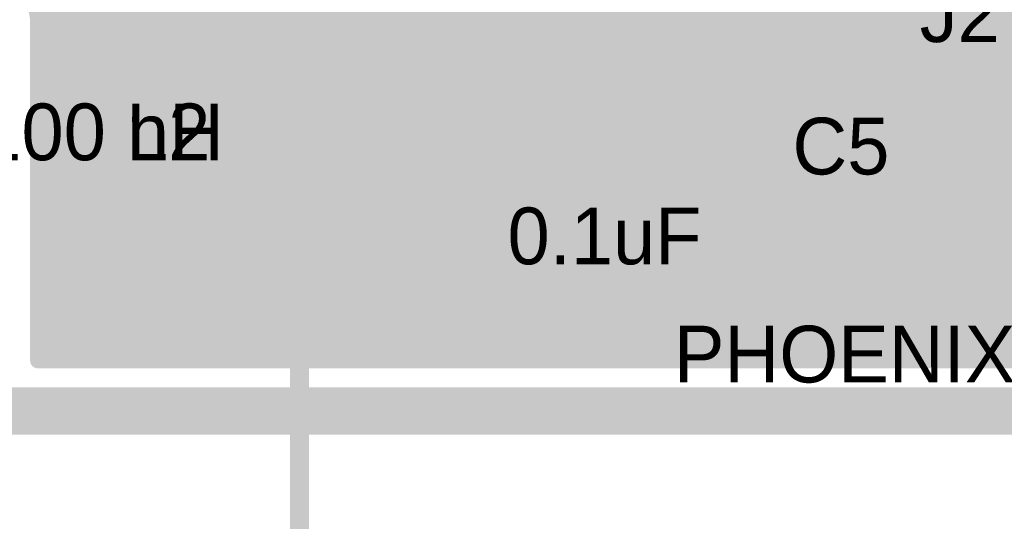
# Model space of a CAD drawing. Extents: x 7.17 to 14.1, y 4 to 11.75.
# Tile 192 of 219: x 11.49 to 12.01, y 5.76 to 6.03. Entities that reach past the tile are written whole.
import ezdxf

# ---------------------------------------------------------------- set-up
doc = ezdxf.new("R2010")
doc.units = 0
doc.layers.get('0').update_dxf_attribs({"linetype": 'CONTINUOUS'})
for name, color, linetype in [('BOTTOMLAYER', 5, 'CONTINUOUS'), ('BOTTOMSOLDER', 6, 'CONTINUOUS'), ('KEEPOUTLAYER', 6, 'CONTINUOUS'), ('MECHANICAL1', 6, 'CONTINUOUS'), ('MECHANICAL3', 76, 'CONTINUOUS'), ('MECHANICAL6', 56, 'CONTINUOUS'), ('MULTILAYER', 9, 'CONTINUOUS'), ('TOPLAYER', 1, 'CONTINUOUS'), ('TOPOVERLAY', 2, 'CONTINUOUS'), ('TOPPASTE', 8, 'CONTINUOUS'), ('TOPSOLDER', 216, 'CONTINUOUS')]:
    doc.layers.add(name, color=color, linetype=linetype)

# ---------------------------------------------------------------- blocks, each defined once
blk = doc.blocks.new('TRANSORB_1_135')
at = {"layer": 'MECHANICAL1', "const_width": 0.01}
for points in [[(0.1825, 0.04), (0.1675, 0.04)], [(0.1825, 0), (0.1825, 0.04)], [(0.1825, -0.04), (0.1825, 0)], [(0.1825, -0.04), (0.1675, -0.04)]]:
    blk.add_lwpolyline(points, dxfattribs=at)
at = {"layer": 'MECHANICAL1', "const_width": 0.005}
for points in [[(0.18, 0.04, 1), (0.185, 0.04, 1)], [(0.18, 0.04, 1), (0.185, 0.04, 1)], [(0.18, 0, 1), (0.185, 0, 1)], [(0.18, 0, 1), (0.185, 0, 1)], [(0.18, -0.04, 1), (0.185, -0.04, 1)], [(0.18, -0.04, 1), (0.185, -0.04, 1)]]:
    blk.add_lwpolyline(points, format="xyb", close=True, dxfattribs=at)
at = {"layer": 'TOPLAYER'}
blk.add_solid([(0.1185, -0.055118), (0.1975, -0.055118), (0.1185, 0.055118), (0.1975, 0.055118)], dxfattribs=at)
at = {"layer": 'TOPOVERLAY', "const_width": 0.01}
for points in [[(0.2075, 0.0825), (0.0775, 0.0825)], [(0.2075, -0.0825), (0.2075, 0.0825)], [(0.2075, -0.0825), (-0.05, -0.0825)]]:
    blk.add_lwpolyline(points, dxfattribs=at)
at = {"layer": 'TOPOVERLAY', "const_width": 0.005}
for points in [[(0.205, 0.0825, 1), (0.21, 0.0825, 1)], [(0.205, 0.0825, 1), (0.21, 0.0825, 1)], [(0.205, -0.0825, 1), (0.21, -0.0825, 1)], [(0.205, -0.0825, 1), (0.21, -0.0825, 1)]]:
    blk.add_lwpolyline(points, format="xyb", close=True, dxfattribs=at)
at = {"layer": 'TOPPASTE'}
blk.add_solid([(0.1185, -0.055118), (0.1975, -0.055118), (0.1185, 0.055118), (0.1975, 0.055118)], dxfattribs=at)
at = {"layer": 'TOPSOLDER'}
blk.add_solid([(0.1145, -0.059118), (0.2015, -0.059118), (0.1145, 0.059118), (0.2015, 0.059118)], dxfattribs=at)
blk = doc.blocks.new('0603_154')
at = {"layer": 'MECHANICAL1', "const_width": 0.01}
for points in [[(-0.000531, -0.014252), (-0.000531, 0.015748)], [(-0.000531, 0.015748), (0.059468, 0.015748)], [(0.059468, -0.014252), (0.059468, 0.015748)], [(-0.000531, -0.014252), (0.059468, -0.014252)]]:
    blk.add_lwpolyline(points, dxfattribs=at)
at = {"layer": 'MECHANICAL1', "const_width": 0.005}
for points in [[(-0.003031, 0.015748, 1), (0.001969, 0.015748, 1)], [(-0.003031, 0.015748, 1), (0.001969, 0.015748, 1)], [(0.056968, 0.015748, 1), (0.061968, 0.015748, 1)], [(0.056968, 0.015748, 1), (0.061968, 0.015748, 1)], [(-0.003031, -0.014252, 1), (0.001969, -0.014252, 1)], [(-0.003031, -0.014252, 1), (0.001969, -0.014252, 1)], [(0.056968, -0.014252, 1), (0.061968, -0.014252, 1)], [(0.056968, -0.014252, 1), (0.061968, -0.014252, 1)]]:
    blk.add_lwpolyline(points, format="xyb", close=True, dxfattribs=at)
at = {"layer": 'TOPLAYER'}
for points in [[(-0.015, -0.015), (0.015, -0.015), (-0.015, 0.015), (0.015, 0.015)], [(0.045, -0.015), (0.075, -0.015), (0.045, 0.015), (0.075, 0.015)]]:
    blk.add_solid(points, dxfattribs=at)
at = {"layer": 'TOPOVERLAY', "const_width": 0.01}
for points in [[(-0.03, 0), (-0.03, 0.03)], [(-0.03, 0.03), (0.09, 0.03)], [(0.09, -0.03), (0.09, 0.03)], [(-0.03, -0.03), (-0.03, 0)], [(-0.03, -0.03), (0.09, -0.03)]]:
    blk.add_lwpolyline(points, dxfattribs=at)
at = {"layer": 'TOPOVERLAY', "const_width": 0.005}
for points in [[(-0.0325, 0.03, 1), (-0.0275, 0.03, 1)], [(-0.0325, 0.03, 1), (-0.0275, 0.03, 1)], [(0.0875, 0.03, 1), (0.0925, 0.03, 1)], [(0.0875, 0.03, 1), (0.0925, 0.03, 1)], [(-0.0325, 0, 1), (-0.0275, 0, 1)], [(-0.0325, 0, 1), (-0.0275, 0, 1)], [(-0.0325, -0.03, 1), (-0.0275, -0.03, 1)], [(-0.0325, -0.03, 1), (-0.0275, -0.03, 1)], [(0.0875, -0.03, 1), (0.0925, -0.03, 1)], [(0.0875, -0.03, 1), (0.0925, -0.03, 1)]]:
    blk.add_lwpolyline(points, format="xyb", close=True, dxfattribs=at)
at = {"layer": 'TOPPASTE'}
for points in [[(-0.015, -0.015), (0.015, -0.015), (-0.015, 0.015), (0.015, 0.015)], [(0.045, -0.015), (0.075, -0.015), (0.045, 0.015), (0.075, 0.015)]]:
    blk.add_solid(points, dxfattribs=at)
at = {"layer": 'TOPSOLDER'}
for points in [[(-0.019, -0.019), (0.019, -0.019), (-0.019, 0.019), (0.019, 0.019)], [(0.041, -0.019), (0.079, -0.019), (0.041, 0.019), (0.079, 0.019)]]:
    blk.add_solid(points, dxfattribs=at)
blk = doc.blocks.new('0603_156')
at = {"layer": 'MECHANICAL1', "const_width": 0.01}
for points in [[(-0.000531, -0.014252), (-0.000531, 0.015748)], [(-0.000531, 0.015748), (0.059468, 0.015748)], [(0.059468, -0.014252), (0.059468, 0.015748)], [(-0.000531, -0.014252), (0.059468, -0.014252)]]:
    blk.add_lwpolyline(points, dxfattribs=at)
at = {"layer": 'MECHANICAL1', "const_width": 0.005}
for points in [[(-0.003031, 0.015748, 1), (0.001969, 0.015748, 1)], [(-0.003031, 0.015748, 1), (0.001969, 0.015748, 1)], [(0.056968, 0.015748, 1), (0.061968, 0.015748, 1)], [(0.056968, 0.015748, 1), (0.061968, 0.015748, 1)], [(-0.003031, -0.014252, 1), (0.001969, -0.014252, 1)], [(-0.003031, -0.014252, 1), (0.001969, -0.014252, 1)], [(0.056968, -0.014252, 1), (0.061968, -0.014252, 1)], [(0.056968, -0.014252, 1), (0.061968, -0.014252, 1)]]:
    blk.add_lwpolyline(points, format="xyb", close=True, dxfattribs=at)
at = {"layer": 'TOPLAYER'}
for points in [[(-0.015, -0.015), (0.015, -0.015), (-0.015, 0.015), (0.015, 0.015)], [(0.045, -0.015), (0.075, -0.015), (0.045, 0.015), (0.075, 0.015)]]:
    blk.add_solid(points, dxfattribs=at)
at = {"layer": 'TOPOVERLAY', "const_width": 0.01}
for points in [[(-0.03, 0), (-0.03, 0.03)], [(-0.03, 0.03), (0.09, 0.03)], [(0.09, -0.03), (0.09, 0.03)], [(-0.03, -0.03), (-0.03, 0)], [(-0.03, -0.03), (0.09, -0.03)]]:
    blk.add_lwpolyline(points, dxfattribs=at)
at = {"layer": 'TOPOVERLAY', "const_width": 0.005}
for points in [[(-0.0325, 0.03, 1), (-0.0275, 0.03, 1)], [(-0.0325, 0.03, 1), (-0.0275, 0.03, 1)], [(0.0875, 0.03, 1), (0.0925, 0.03, 1)], [(0.0875, 0.03, 1), (0.0925, 0.03, 1)], [(-0.0325, 0, 1), (-0.0275, 0, 1)], [(-0.0325, 0, 1), (-0.0275, 0, 1)], [(-0.0325, -0.03, 1), (-0.0275, -0.03, 1)], [(-0.0325, -0.03, 1), (-0.0275, -0.03, 1)], [(0.0875, -0.03, 1), (0.0925, -0.03, 1)], [(0.0875, -0.03, 1), (0.0925, -0.03, 1)]]:
    blk.add_lwpolyline(points, format="xyb", close=True, dxfattribs=at)
at = {"layer": 'TOPPASTE'}
for points in [[(-0.015, -0.015), (0.015, -0.015), (-0.015, 0.015), (0.015, 0.015)], [(0.045, -0.015), (0.075, -0.015), (0.045, 0.015), (0.075, 0.015)]]:
    blk.add_solid(points, dxfattribs=at)
at = {"layer": 'TOPSOLDER'}
for points in [[(-0.019, -0.019), (0.019, -0.019), (-0.019, 0.019), (0.019, 0.019)], [(0.041, -0.019), (0.079, -0.019), (0.041, 0.019), (0.079, 0.019)]]:
    blk.add_solid(points, dxfattribs=at)

msp = doc.modelspace()

# ---------------------------------------------------------------- linework, layer by layer
at = {"layer": 'BOTTOMLAYER', "const_width": 0.008}
for points in [[(10.228905, 7.47), (11.852405, 5.8465)], [(10.235976, 7.47), (11.859476, 5.8465)], [(10.243047, 7.47), (11.866547, 5.8465)], [(10.250118, 7.47), (11.873618, 5.8465)], [(10.257189, 7.47), (11.880689, 5.8465)], [(10.264261, 7.47), (11.887761, 5.8465)], [(10.271332, 7.47), (11.894832, 5.8465)], [(10.278403, 7.47), (11.901903, 5.8465)], [(10.285474, 7.47), (11.908974, 5.8465)], [(10.292545, 7.47), (11.916045, 5.8465)], [(10.299616, 7.47), (11.923116, 5.8465)], [(10.306687, 7.47), (11.930187, 5.8465)], [(10.313758, 7.47), (11.937258, 5.8465)], [(10.320829, 7.47), (11.944329, 5.8465)], [(10.3279, 7.47), (11.9514, 5.8465)], [(10.334971, 7.47), (11.958471, 5.8465)], [(10.342043, 7.47), (11.965543, 5.8465)], [(10.349114, 7.47), (11.972614, 5.8465)], [(10.356185, 7.47), (11.979685, 5.8465)], [(10.363256, 7.47), (11.986756, 5.8465)], [(10.370327, 7.47), (11.993827, 5.8465)], [(10.377398, 7.47), (12.000898, 5.8465)], [(10.384469, 7.47), (12.007969, 5.8465)], [(10.39154, 7.47), (12.01504, 5.8465)], [(10.398611, 7.47), (12.022111, 5.8465)], [(10.225011, 7.466823), (11.845334, 5.8465)], [(10.21794, 7.459752), (11.831192, 5.8465)], [(10.221476, 7.463287), (11.838263, 5.8465)], [(10.214404, 7.456216), (11.824121, 5.8465)], [(10.207333, 7.449145), (11.809978, 5.8465)], [(10.210869, 7.452681), (11.817049, 5.8465)], [(10.203798, 7.44561), (11.802907, 5.8465)], [(10.196727, 7.438538), (11.788765, 5.8465)], [(10.200262, 7.442074), (11.795836, 5.8465)], [(10.194904, 7.43329), (11.781694, 5.8465)], [(10.194904, 7.426219), (11.774623, 5.8465)], [(10.194904, 7.419148), (11.767552, 5.8465)], [(10.194904, 7.412077), (11.760481, 5.8465)], [(10.194904, 7.405006), (11.75341, 5.8465)], [(10.194904, 7.397934), (11.746339, 5.8465)], [(10.194904, 7.390863), (11.739267, 5.8465)], [(10.194904, 7.383792), (11.732196, 5.8465)], [(10.194904, 7.376721), (11.725125, 5.8465)], [(10.194904, 7.36965), (11.718054, 5.8465)], [(10.194904, 7.362579), (11.710983, 5.8465)], [(10.194904, 7.355508), (11.703912, 5.8465)], [(10.194904, 7.348437), (11.696841, 5.8465)], [(10.194904, 7.341366), (11.68977, 5.8465)], [(11.496404, 5.910241), (12.263404, 6.677241)], [(11.496404, 5.90317), (12.263404, 6.67017)], [(11.496404, 5.896099), (12.263404, 6.663099)], [(11.496404, 5.889028), (12.263404, 6.656028)], [(11.496404, 5.881957), (12.263404, 6.648957)], [(11.496404, 5.874886), (12.263404, 6.641886)], [(11.496404, 5.867814), (12.263404, 6.634815)], [(11.496404, 5.860743), (12.263404, 6.627743)], [(11.496404, 5.853672), (12.263404, 6.620672)], [(11.496404, 5.846601), (12.263404, 6.613601)], [(11.503374, 5.8465), (12.263404, 6.60653)], [(11.510445, 5.8465), (12.263404, 6.599459)], [(11.517516, 5.8465), (12.263404, 6.592388)], [(11.524587, 5.8465), (12.263404, 6.585317)], [(11.531658, 5.8465), (12.263404, 6.578246)], [(11.538729, 5.8465), (12.263404, 6.571175)], [(11.545801, 5.8465), (12.263404, 6.564103)], [(11.552872, 5.8465), (12.263404, 6.557032)], [(11.559943, 5.8465), (12.263404, 6.549961)], [(11.567014, 5.8465), (12.263404, 6.54289)], [(11.574085, 5.8465), (12.263404, 6.535819)], [(11.581156, 5.8465), (12.263404, 6.528748)], [(11.588227, 5.8465), (12.263404, 6.521677)], [(11.595298, 5.8465), (12.263404, 6.514606)], [(11.602369, 5.8465), (12.263404, 6.507535)], [(11.60944, 5.8465), (12.263404, 6.500464)], [(11.616511, 5.8465), (12.263404, 6.493392)], [(11.623583, 5.8465), (12.263404, 6.486321)], [(11.630654, 5.8465), (12.263404, 6.47925)], [(11.56638, 6.471938), (12.044534, 5.993784)], [(11.637725, 5.8465), (12.263404, 6.472179)], [(11.644796, 5.8465), (12.263404, 6.465108)], [(11.495932, 6.029978), (11.927233, 6.461278)], [(11.496404, 6.023379), (11.930716, 6.457691)], [(11.496404, 6.016308), (11.934427, 6.454331)], [(11.572917, 6.458329), (12.044534, 5.986713)], [(11.651867, 5.8465), (12.263404, 6.458037)], [(11.496404, 6.009237), (11.938367, 6.451199)], [(11.575183, 6.448993), (12.044534, 5.979642)], [(11.658938, 5.8465), (12.263404, 6.450966)], [(11.496404, 5.917312), (12.02763, 6.448538)], [(11.496404, 6.002165), (11.942541, 6.448302)], [(11.496404, 5.995094), (11.946958, 6.445648)], [(11.666009, 5.8465), (12.263404, 6.443895)], [(11.496404, 5.988023), (11.95163, 6.443249)], [(11.496404, 5.980952), (11.956574, 6.441122)], [(11.496404, 5.924383), (12.013085, 6.441064)], [(11.496404, 5.973881), (11.961814, 6.439291)], [(11.575887, 6.441218), (12.044534, 5.972571)], [(11.496404, 5.931454), (12.002834, 6.437884)], [(11.496404, 5.96681), (11.967383, 6.437789)], [(11.496404, 5.959739), (11.973325, 6.43666)], [(11.496404, 5.938525), (11.994234, 6.436355)], [(11.496404, 5.952668), (11.979705, 6.435969)], [(11.496404, 5.945597), (11.986622, 6.435814)], [(11.575655, 6.434379), (12.044534, 5.965499)], [(11.67308, 5.8465), (12.263404, 6.436824)], [(11.574755, 6.428207), (12.044534, 5.958428)], [(11.680151, 5.8465), (12.263404, 6.429753)], [(11.687223, 5.8465), (12.263404, 6.422682)], [(11.573331, 6.422561), (12.044534, 5.951357)], [(11.569224, 6.412525), (12.044534, 5.937215)], [(11.571468, 6.417352), (12.044534, 5.944286)], [(11.694294, 5.8465), (12.263404, 6.41561)], [(11.566633, 6.408045), (12.044534, 5.930144)], [(11.701365, 5.8465), (12.263404, 6.408539)], [(11.563719, 6.403888), (12.121107, 5.8465)], [(11.560497, 6.400038), (12.114036, 5.8465)], [(11.708436, 5.8465), (12.263404, 6.401468)], [(11.553151, 6.393243), (12.099894, 5.8465)], [(11.556975, 6.39649), (12.106965, 5.8465)], [(11.715507, 5.8465), (12.263404, 6.394397)], [(11.486374, 6.389308), (12.029182, 5.8465)], [(11.544568, 6.387683), (12.085751, 5.8465)], [(11.54902, 6.390302), (12.092822, 5.8465)], [(11.722578, 5.8465), (12.263404, 6.387326)], [(11.499258, 6.383496), (12.036254, 5.8465)], [(11.508416, 6.381409), (12.043325, 5.8465)], [(11.522869, 6.381098), (12.057467, 5.8465)], [(11.528991, 6.382047), (12.064538, 5.8465)], [(11.534598, 6.383511), (12.071609, 5.8465)], [(11.539773, 6.385408), (12.07868, 5.8465)], [(11.516095, 6.380801), (12.050396, 5.8465)], [(11.729649, 5.8465), (12.263404, 6.380255)], [(11.73672, 5.8465), (12.263404, 6.373184)], [(11.743791, 5.8465), (12.050178, 6.152886)], [(11.750862, 5.8465), (12.046069, 6.141706)], [(11.757934, 5.8465), (12.044705, 6.133272)], [(11.765005, 5.8465), (12.044612, 6.126108)], [(11.772076, 5.8465), (12.045339, 6.119764)], [(11.779147, 5.8465), (12.046677, 6.11403)], [(11.786218, 5.8465), (12.048508, 6.10879)], [(11.793289, 5.8465), (12.050764, 6.103975)], [(11.80036, 5.8465), (12.053401, 6.099541)], [(11.807431, 5.8465), (12.05639, 6.095459)], [(11.814502, 5.8465), (12.059717, 6.091715)], [(11.821573, 5.8465), (12.063377, 6.088303)], [(11.828644, 5.8465), (12.067371, 6.085227)], [(11.835716, 5.8465), (12.071714, 6.082498)], [(11.842787, 5.8465), (12.076428, 6.080141)], [(11.849858, 5.8465), (12.081554, 6.078196)], [(11.856929, 5.8465), (12.087153, 6.076724)], [(11.494607, 6.034591), (11.682699, 5.8465)], [(11.864, 5.8465), (12.044534, 6.027034)], [(11.496394, 6.025734), (11.675627, 5.8465)], [(11.496404, 5.8465), (11.496404, 6.025)], [(11.496404, 6.018652), (11.668556, 5.8465)], [(11.871071, 5.8465), (12.044534, 6.019963)], [(11.496404, 6.011581), (11.661485, 5.8465)], [(11.878142, 5.8465), (12.044534, 6.012892)], [(11.496404, 6.00451), (11.654414, 5.8465)], [(11.885213, 5.8465), (12.044534, 6.005821)], [(11.496404, 5.997439), (11.647343, 5.8465)], [(11.892284, 5.8465), (12.044534, 5.998749)], [(11.496404, 5.990368), (11.640272, 5.8465)], [(11.899356, 5.8465), (12.044534, 5.991678)], [(11.496404, 5.983297), (11.633201, 5.8465)], [(11.906427, 5.8465), (12.044534, 5.984607)], [(11.496404, 5.976226), (11.62613, 5.8465)], [(11.913498, 5.8465), (12.044534, 5.977536)], [(11.920569, 5.8465), (12.044534, 5.970465)], [(11.496404, 5.969155), (11.619059, 5.8465)], [(11.496404, 5.962084), (11.611988, 5.8465)], [(11.92764, 5.8465), (12.044534, 5.963394)], [(11.496404, 5.955012), (11.604916, 5.8465)], [(11.934711, 5.8465), (12.044534, 5.956323)], [(11.941782, 5.8465), (12.044534, 5.949252)], [(11.496404, 5.947941), (11.597845, 5.8465)], [(11.496404, 5.94087), (11.590774, 5.8465)], [(11.948853, 5.8465), (12.044534, 5.942181)], [(11.496404, 5.933799), (11.583703, 5.8465)], [(11.955924, 5.8465), (12.044534, 5.93511)], [(11.962995, 5.8465), (12.044534, 5.928039)], [(11.496404, 5.926728), (11.576632, 5.8465)], [(11.970066, 5.8465), (12.049196, 5.92563)], [(11.977138, 5.8465), (12.056268, 5.92563)], [(11.984209, 5.8465), (12.063339, 5.92563)], [(11.99128, 5.8465), (12.07041, 5.92563)], [(11.998351, 5.8465), (12.077481, 5.92563)], [(12.005422, 5.8465), (12.084552, 5.92563)], [(11.496404, 5.919657), (11.569561, 5.8465)], [(11.496404, 5.912586), (11.56249, 5.8465)], [(11.496404, 5.905515), (11.555419, 5.8465)], [(11.496404, 5.898444), (11.548348, 5.8465)], [(11.496404, 5.891373), (11.541277, 5.8465)], [(11.496404, 5.884302), (11.534206, 5.8465)], [(11.496404, 5.87723), (11.527134, 5.8465)], [(11.496404, 5.870159), (11.520063, 5.8465)], [(11.496404, 5.863088), (11.512992, 5.8465)], [(11.496404, 5.856017), (11.505921, 5.8465)], [(11.496404, 5.848946), (11.49885, 5.8465)], [(11.496404, 5.8465), (12.263404, 5.8465)]]:
    msp.add_lwpolyline(points, dxfattribs=at)
msp.add_lwpolyline([(11.469904, 6.0515, -0.414214), (11.496404, 6.025)], format="xyb", dxfattribs=at)
msp.add_lwpolyline([(11.469904, 6.0515, -0.414214), (11.496404, 6.025)], format="xyb", dxfattribs=at)
at = {"layer": 'BOTTOMLAYER', "const_width": 0.004}
for points in [[(11.493932, 6.029978, 1), (11.497932, 6.029978, 1)], [(11.494394, 6.025734, 1), (11.498394, 6.025734, 1)], [(11.494404, 6.025, 1), (11.498404, 6.025, 1)], [(11.494404, 6.025, 1), (11.498404, 6.025, 1)], [(11.494404, 6.025, 1), (11.498404, 6.025, 1)], [(11.494404, 6.023379, 1), (11.498404, 6.023379, 1)], [(11.494404, 6.018652, 1), (11.498404, 6.018652, 1)], [(11.494404, 6.016308, 1), (11.498404, 6.016308, 1)], [(11.494404, 6.011581, 1), (11.498404, 6.011581, 1)], [(11.494404, 6.009237, 1), (11.498404, 6.009237, 1)], [(11.494404, 6.00451, 1), (11.498404, 6.00451, 1)], [(11.494404, 6.002165, 1), (11.498404, 6.002165, 1)], [(11.494404, 5.997439, 1), (11.498404, 5.997439, 1)], [(11.494404, 5.995094, 1), (11.498404, 5.995094, 1)], [(11.494404, 5.990368, 1), (11.498404, 5.990368, 1)], [(11.494404, 5.988023, 1), (11.498404, 5.988023, 1)], [(11.494404, 5.983297, 1), (11.498404, 5.983297, 1)], [(11.494404, 5.980952, 1), (11.498404, 5.980952, 1)], [(11.494404, 5.976226, 1), (11.498404, 5.976226, 1)], [(11.494404, 5.973881, 1), (11.498404, 5.973881, 1)], [(11.494404, 5.969155, 1), (11.498404, 5.969155, 1)], [(11.494404, 5.96681, 1), (11.498404, 5.96681, 1)], [(11.494404, 5.962084, 1), (11.498404, 5.962084, 1)], [(11.494404, 5.959739, 1), (11.498404, 5.959739, 1)], [(11.494404, 5.955012, 1), (11.498404, 5.955012, 1)], [(11.494404, 5.952668, 1), (11.498404, 5.952668, 1)], [(11.494404, 5.947941, 1), (11.498404, 5.947941, 1)], [(11.494404, 5.945597, 1), (11.498404, 5.945597, 1)], [(11.494404, 5.94087, 1), (11.498404, 5.94087, 1)], [(11.494404, 5.938525, 1), (11.498404, 5.938525, 1)], [(11.494404, 5.933799, 1), (11.498404, 5.933799, 1)], [(11.494404, 5.931454, 1), (11.498404, 5.931454, 1)], [(11.494404, 5.926728, 1), (11.498404, 5.926728, 1)], [(11.494404, 5.924383, 1), (11.498404, 5.924383, 1)], [(11.494404, 5.919657, 1), (11.498404, 5.919657, 1)], [(11.494404, 5.917312, 1), (11.498404, 5.917312, 1)], [(11.494404, 5.912586, 1), (11.498404, 5.912586, 1)], [(11.494404, 5.910241, 1), (11.498404, 5.910241, 1)], [(11.494404, 5.905515, 1), (11.498404, 5.905515, 1)], [(11.494404, 5.90317, 1), (11.498404, 5.90317, 1)], [(11.494404, 5.898444, 1), (11.498404, 5.898444, 1)], [(11.494404, 5.896099, 1), (11.498404, 5.896099, 1)], [(11.494404, 5.891373, 1), (11.498404, 5.891373, 1)], [(11.494404, 5.889028, 1), (11.498404, 5.889028, 1)], [(11.494404, 5.884302, 1), (11.498404, 5.884302, 1)], [(11.494404, 5.881957, 1), (11.498404, 5.881957, 1)], [(11.494404, 5.87723, 1), (11.498404, 5.87723, 1)], [(11.494404, 5.874886, 1), (11.498404, 5.874886, 1)], [(11.494404, 5.870159, 1), (11.498404, 5.870159, 1)], [(11.494404, 5.867814, 1), (11.498404, 5.867814, 1)], [(11.494404, 5.863088, 1), (11.498404, 5.863088, 1)], [(11.494404, 5.860743, 1), (11.498404, 5.860743, 1)], [(11.494404, 5.856017, 1), (11.498404, 5.856017, 1)], [(11.494404, 5.853672, 1), (11.498404, 5.853672, 1)], [(11.494404, 5.848946, 1), (11.498404, 5.848946, 1)], [(11.494404, 5.846601, 1), (11.498404, 5.846601, 1)], [(11.494404, 5.8465, 1), (11.498404, 5.8465, 1)], [(11.494404, 5.8465, 1), (11.498404, 5.8465, 1)], [(11.49685, 5.8465, 1), (11.50085, 5.8465, 1)], [(11.501374, 5.8465, 1), (11.505374, 5.8465, 1)], [(11.503921, 5.8465, 1), (11.507921, 5.8465, 1)], [(11.508445, 5.8465, 1), (11.512445, 5.8465, 1)], [(11.510992, 5.8465, 1), (11.514992, 5.8465, 1)], [(11.515516, 5.8465, 1), (11.519516, 5.8465, 1)], [(11.518063, 5.8465, 1), (11.522063, 5.8465, 1)], [(11.522587, 5.8465, 1), (11.526587, 5.8465, 1)], [(11.525134, 5.8465, 1), (11.529134, 5.8465, 1)], [(11.529658, 5.8465, 1), (11.533658, 5.8465, 1)], [(11.532205, 5.8465, 1), (11.536205, 5.8465, 1)], [(11.536729, 5.8465, 1), (11.540729, 5.8465, 1)], [(11.539277, 5.8465, 1), (11.543277, 5.8465, 1)], [(11.5438, 5.8465, 1), (11.5478, 5.8465, 1)], [(11.546348, 5.8465, 1), (11.550348, 5.8465, 1)], [(11.550872, 5.8465, 1), (11.554872, 5.8465, 1)], [(11.553419, 5.8465, 1), (11.557419, 5.8465, 1)], [(11.557943, 5.8465, 1), (11.561943, 5.8465, 1)], [(11.56049, 5.8465, 1), (11.56449, 5.8465, 1)], [(11.565014, 5.8465, 1), (11.569014, 5.8465, 1)], [(11.567561, 5.8465, 1), (11.571561, 5.8465, 1)], [(11.572085, 5.8465, 1), (11.576085, 5.8465, 1)], [(11.574632, 5.8465, 1), (11.578632, 5.8465, 1)], [(11.579156, 5.8465, 1), (11.583156, 5.8465, 1)], [(11.581703, 5.8465, 1), (11.585703, 5.8465, 1)], [(11.586227, 5.8465, 1), (11.590227, 5.8465, 1)], [(11.588774, 5.8465, 1), (11.592774, 5.8465, 1)], [(11.593298, 5.8465, 1), (11.597298, 5.8465, 1)], [(11.595845, 5.8465, 1), (11.599845, 5.8465, 1)], [(11.600369, 5.8465, 1), (11.604369, 5.8465, 1)], [(11.602916, 5.8465, 1), (11.606917, 5.8465, 1)], [(11.60744, 5.8465, 1), (11.61144, 5.8465, 1)], [(11.609988, 5.8465, 1), (11.613988, 5.8465, 1)], [(11.614512, 5.8465, 1), (11.618512, 5.8465, 1)], [(11.617059, 5.8465, 1), (11.621059, 5.8465, 1)], [(11.621583, 5.8465, 1), (11.625583, 5.8465, 1)], [(11.62413, 5.8465, 1), (11.62813, 5.8465, 1)], [(11.628654, 5.8465, 1), (11.632654, 5.8465, 1)], [(11.631201, 5.8465, 1), (11.635201, 5.8465, 1)], [(11.635725, 5.8465, 1), (11.639725, 5.8465, 1)], [(11.638272, 5.8465, 1), (11.642272, 5.8465, 1)], [(11.642796, 5.8465, 1), (11.646796, 5.8465, 1)], [(11.645343, 5.8465, 1), (11.649343, 5.8465, 1)], [(11.649867, 5.8465, 1), (11.653867, 5.8465, 1)], [(11.652414, 5.8465, 1), (11.656414, 5.8465, 1)], [(11.656938, 5.8465, 1), (11.660938, 5.8465, 1)], [(11.659485, 5.8465, 1), (11.663485, 5.8465, 1)], [(11.664009, 5.8465, 1), (11.668009, 5.8465, 1)], [(11.666556, 5.8465, 1), (11.670556, 5.8465, 1)], [(11.67108, 5.8465, 1), (11.67508, 5.8465, 1)], [(11.673628, 5.8465, 1), (11.677627, 5.8465, 1)], [(11.678151, 5.8465, 1), (11.682151, 5.8465, 1)], [(11.680699, 5.8465, 1), (11.684699, 5.8465, 1)], [(11.685223, 5.8465, 1), (11.689222, 5.8465, 1)], [(11.68777, 5.8465, 1), (11.69177, 5.8465, 1)], [(11.692294, 5.8465, 1), (11.696294, 5.8465, 1)], [(11.694841, 5.8465, 1), (11.698841, 5.8465, 1)], [(11.699365, 5.8465, 1), (11.703365, 5.8465, 1)], [(11.701912, 5.8465, 1), (11.705912, 5.8465, 1)], [(11.706436, 5.8465, 1), (11.710436, 5.8465, 1)], [(11.708983, 5.8465, 1), (11.712983, 5.8465, 1)], [(11.713507, 5.8465, 1), (11.717507, 5.8465, 1)], [(11.716054, 5.8465, 1), (11.720054, 5.8465, 1)], [(11.720578, 5.8465, 1), (11.724578, 5.8465, 1)], [(11.723125, 5.8465, 1), (11.727125, 5.8465, 1)], [(11.727649, 5.8465, 1), (11.731649, 5.8465, 1)], [(11.730196, 5.8465, 1), (11.734196, 5.8465, 1)], [(11.73472, 5.8465, 1), (11.73872, 5.8465, 1)], [(11.737267, 5.8465, 1), (11.741267, 5.8465, 1)], [(11.741791, 5.8465, 1), (11.745791, 5.8465, 1)], [(11.744338, 5.8465, 1), (11.748338, 5.8465, 1)], [(11.748862, 5.8465, 1), (11.752862, 5.8465, 1)], [(11.75141, 5.8465, 1), (11.75541, 5.8465, 1)], [(11.755933, 5.8465, 1), (11.759934, 5.8465, 1)], [(11.758481, 5.8465, 1), (11.762481, 5.8465, 1)], [(11.763005, 5.8465, 1), (11.767005, 5.8465, 1)], [(11.765552, 5.8465, 1), (11.769552, 5.8465, 1)], [(11.770076, 5.8465, 1), (11.774076, 5.8465, 1)], [(11.772623, 5.8465, 1), (11.776623, 5.8465, 1)], [(11.777147, 5.8465, 1), (11.781147, 5.8465, 1)], [(11.779694, 5.8465, 1), (11.783694, 5.8465, 1)], [(11.784218, 5.8465, 1), (11.788218, 5.8465, 1)], [(11.786765, 5.8465, 1), (11.790765, 5.8465, 1)], [(11.791289, 5.8465, 1), (11.795289, 5.8465, 1)], [(11.793836, 5.8465, 1), (11.797836, 5.8465, 1)], [(11.79836, 5.8465, 1), (11.80236, 5.8465, 1)], [(11.800907, 5.8465, 1), (11.804907, 5.8465, 1)], [(11.805431, 5.8465, 1), (11.809431, 5.8465, 1)], [(11.807978, 5.8465, 1), (11.811978, 5.8465, 1)], [(11.812502, 5.8465, 1), (11.816502, 5.8465, 1)], [(11.81505, 5.8465, 1), (11.81905, 5.8465, 1)], [(11.819573, 5.8465, 1), (11.823573, 5.8465, 1)], [(11.822121, 5.8465, 1), (11.826121, 5.8465, 1)], [(11.826645, 5.8465, 1), (11.830645, 5.8465, 1)], [(11.829192, 5.8465, 1), (11.833192, 5.8465, 1)], [(11.833716, 5.8465, 1), (11.837716, 5.8465, 1)], [(11.836263, 5.8465, 1), (11.840263, 5.8465, 1)], [(11.840787, 5.8465, 1), (11.844787, 5.8465, 1)], [(11.843334, 5.8465, 1), (11.847334, 5.8465, 1)], [(11.847858, 5.8465, 1), (11.851858, 5.8465, 1)], [(11.850405, 5.8465, 1), (11.854405, 5.8465, 1)], [(11.854929, 5.8465, 1), (11.858929, 5.8465, 1)], [(11.857476, 5.8465, 1), (11.861476, 5.8465, 1)], [(11.862, 5.8465, 1), (11.866, 5.8465, 1)], [(11.864547, 5.8465, 1), (11.868547, 5.8465, 1)], [(11.869071, 5.8465, 1), (11.873071, 5.8465, 1)], [(11.871618, 5.8465, 1), (11.875618, 5.8465, 1)], [(11.876142, 5.8465, 1), (11.880142, 5.8465, 1)], [(11.878689, 5.8465, 1), (11.882689, 5.8465, 1)], [(11.883213, 5.8465, 1), (11.887213, 5.8465, 1)], [(11.88576, 5.8465, 1), (11.88976, 5.8465, 1)], [(11.890284, 5.8465, 1), (11.894284, 5.8465, 1)], [(11.892832, 5.8465, 1), (11.896832, 5.8465, 1)], [(11.897355, 5.8465, 1), (11.901355, 5.8465, 1)], [(11.899903, 5.8465, 1), (11.903903, 5.8465, 1)], [(11.904427, 5.8465, 1), (11.908427, 5.8465, 1)], [(11.906974, 5.8465, 1), (11.910974, 5.8465, 1)], [(11.911498, 5.8465, 1), (11.915498, 5.8465, 1)], [(11.914045, 5.8465, 1), (11.918045, 5.8465, 1)], [(11.918569, 5.8465, 1), (11.922569, 5.8465, 1)], [(11.921116, 5.8465, 1), (11.925116, 5.8465, 1)], [(11.92564, 5.8465, 1), (11.92964, 5.8465, 1)], [(11.928187, 5.8465, 1), (11.932187, 5.8465, 1)], [(11.932711, 5.8465, 1), (11.936711, 5.8465, 1)], [(11.935258, 5.8465, 1), (11.939258, 5.8465, 1)], [(11.939782, 5.8465, 1), (11.943782, 5.8465, 1)], [(11.942329, 5.8465, 1), (11.946329, 5.8465, 1)], [(11.946853, 5.8465, 1), (11.950853, 5.8465, 1)], [(11.9494, 5.8465, 1), (11.9534, 5.8465, 1)], [(11.953924, 5.8465, 1), (11.957924, 5.8465, 1)], [(11.956471, 5.8465, 1), (11.960472, 5.8465, 1)], [(11.960995, 5.8465, 1), (11.964995, 5.8465, 1)], [(11.963543, 5.8465, 1), (11.967543, 5.8465, 1)], [(11.968067, 5.8465, 1), (11.972067, 5.8465, 1)], [(11.970614, 5.8465, 1), (11.974614, 5.8465, 1)], [(11.975138, 5.8465, 1), (11.979138, 5.8465, 1)], [(11.977685, 5.8465, 1), (11.981685, 5.8465, 1)], [(11.982209, 5.8465, 1), (11.986209, 5.8465, 1)], [(11.984756, 5.8465, 1), (11.988756, 5.8465, 1)], [(11.98928, 5.8465, 1), (11.99328, 5.8465, 1)], [(11.991827, 5.8465, 1), (11.995827, 5.8465, 1)], [(11.996351, 5.8465, 1), (12.000351, 5.8465, 1)], [(11.998898, 5.8465, 1), (12.002898, 5.8465, 1)], [(12.003422, 5.8465, 1), (12.007422, 5.8465, 1)], [(12.005969, 5.8465, 1), (12.009969, 5.8465, 1)]]:
    msp.add_lwpolyline(points, format="xyb", close=True, dxfattribs=at)
at = {"layer": 'BOTTOMSOLDER', "const_width": 0.0215}
msp.add_lwpolyline([(11.834859, 6.015, 1), (11.856359, 6.015, 1)], format="xyb", close=True, dxfattribs=at)
at = {"layer": 'KEEPOUTLAYER', "const_width": 0.025}
msp.add_lwpolyline([(11.469904, 5.82), (12.289904, 5.82)], dxfattribs=at)
at = {"layer": 'MECHANICAL3', "const_width": 0.01}
msp.add_lwpolyline([(11.469904, 5.82), (12.289904, 5.82)], dxfattribs=at)
at = {"layer": 'MECHANICAL6', "const_width": 0.01}
msp.add_lwpolyline([(11.634904, 5.352795), (11.634904, 7)], dxfattribs=at)
at = {"layer": 'MULTILAYER', "const_width": 0.01}
msp.add_lwpolyline([(11.469904, 5.82), (12.289904, 5.82)], dxfattribs=at)
at = {"layer": 'TOPLAYER', "const_width": 0.03}
for points in [[(11.785609, 5.965), (11.785609, 6.0475)], [(11.668109, 5.9825), (11.668109, 6.0195)], [(11.845609, 5.965), (11.845609, 6.015)], [(11.650609, 5.965), (11.668109, 5.9825)], [(11.710609, 5.965), (11.785609, 5.965)]]:
    msp.add_lwpolyline(points, dxfattribs=at)
at = {"layer": 'TOPLAYER', "const_width": 0.015}
for points in [[(11.660609, 6.0195, 1), (11.675609, 6.0195, 1)], [(11.838109, 6.015, 1), (11.853109, 6.015, 1)], [(11.660609, 5.9825, 1), (11.675609, 5.9825, 1)], [(11.660609, 5.9825, 1), (11.675609, 5.9825, 1)], [(11.643109, 5.965, 1), (11.658109, 5.965, 1)], [(11.703109, 5.965, 1), (11.718109, 5.965, 1)], [(11.778109, 5.965, 1), (11.793109, 5.965, 1)], [(11.778109, 5.965, 1), (11.793109, 5.965, 1)], [(11.838109, 5.965, 1), (11.853109, 5.965, 1)]]:
    msp.add_lwpolyline(points, format="xyb", close=True, dxfattribs=at)
at = {"layer": 'TOPSOLDER', "const_width": 0.0215}
msp.add_lwpolyline([(11.834859, 6.015, 1), (11.856359, 6.015, 1)], format="xyb", close=True, dxfattribs=at)

# ---------------------------------------------------------------- block references
for name, p, rotation in [('TRANSORB_1_135', (11.700609, 6.21), 270), ('0603_156', (11.650609, 5.965), 360), ('0603_154', (11.785609, 5.965), 360)]:
    msp.add_blockref(name, p, dxfattribs=dict(rotation=rotation))

# ---------------------------------------------------------------- texts
at = {"layer": 'MECHANICAL1'}
for s, p in [('100 nH', (11.465512, 5.9525)), ('0.1uF', (11.744904, 5.8975)), ('PHOENIX 1803227', (11.832904, 5.835))]:
    msp.add_text(s, height=0.03, dxfattribs=at).set_placement(p)
at = {"layer": 'TOPOVERLAY'}
for s, p in [('J2', (11.962904, 6.015)), ('L2', (11.543109, 5.9525)), ('C5', (11.895609, 5.945))]:
    msp.add_text(s, height=0.03, dxfattribs=at).set_placement(p)

doc.saveas('drawing.dxf')
